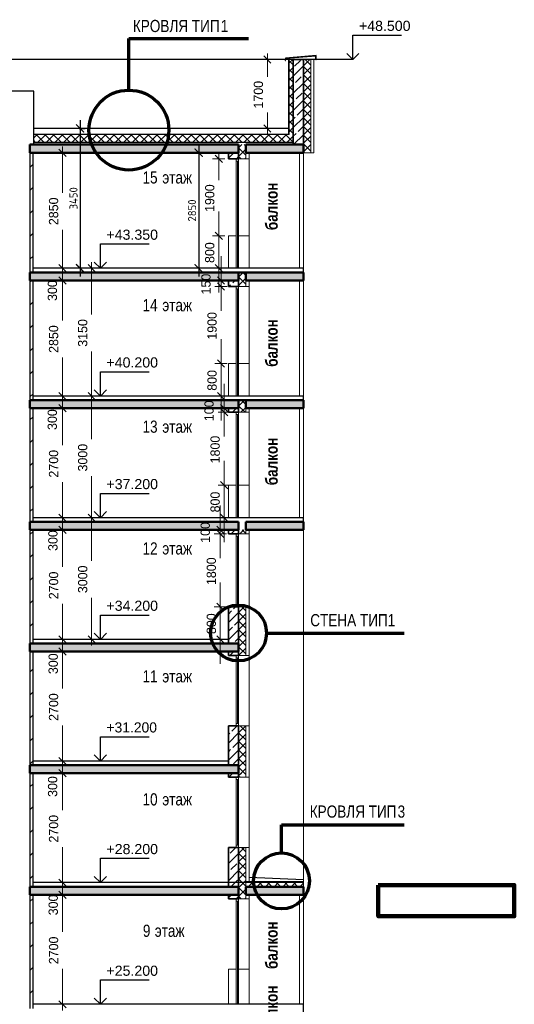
# Model space of a CAD drawing. Header units: millimetres. Extents: x -348641 to 659084, y -187953 to 16029.
# Tile 10 of 256: x -328424 to -316222, y -51502 to -27222. Entities that reach past the tile are written whole.
import ezdxf

# ---------------------------------------------------------------- set-up
doc = ezdxf.new("R2010")
doc.units = ezdxf.units.MM
for name, color, linetype, lineweight in [('907Сл Осевые', 1, 'Continuous', 0), ('A_012_ПРОЕМ', 7, 'Continuous', 25), ('Standard', 7, 'Continuous', 25), ('Навесной фасад', 7, 'Continuous', 25), ('Общий01', 7, 'Continuous', 13), ('размер', 1, 'Continuous', 25), ('Размерная линия_ общее', 7, 'Continuous', 25), ('Стена_ кирп. кладка не несущ', 7, 'Continuous', 35), ('Текст_ общее', 7, 'Continuous', 25)]:
    doc.layers.add(name, color=color, linetype=linetype, lineweight=lineweight)
doc.layers.add('Стена_ бетон не несущ.', color=7, linetype='Continuous', lineweight=35, true_color=0xb4b496)
doc.styles.add('ARIAL', font='arial.ttf')
doc.styles.add('Century Gothic', font='GOTHIC.TTF')
doc.styles.add('GOST-2.304_Type-B', font='GOST_Common.ttf')
doc.styles.add('MtXpl_Century_Gothic', font='GOTHIC.TTF')
doc.styles.add('MtXpl_Century_Gothic_1', font='GOTHICB.TTF')
doc.dimstyles.new('СПДС', dxfattribs={"dimscale": 100, "dimtxt": 2.5, "dimasz": 2, "dimexe": 1.25, "dimexo": 0, "dimtad": 1, "dimdec": 0, "dimrnd": 5, "dimtxsty": 'GOST-2.304_Type-B', "dimblk": 'ARCHTICK', "dimcen": 2.5, "dimdle": 2, "dimclrd": 1, "dimclre": 1, "dimclrt": 1, "dimadec": 0, "dimazin": 2, "dimtfac": 0.75, "dimtdec": 0, "dimtmove": 1, "dimatfit": 3, "dimfxl": 1, "dimtfillclr": 256, "dimtolj": 1, "dimarcsym": 1})

# ---------------------------------------------------------------- blocks, each defined once
blk = doc.blocks.new('ALL_ML_STRICH')
at = {"color": 0, "linetype": 'ByBlock', "lineweight": -2}
for p, q in [((-1, 0), (0.5, 0)), ((-0.3, -0.3), (0.3, 0.3)), ((0, -0.5), (0, 0.5))]:
    blk.add_line(p, q, dxfattribs=at)
blk = doc.blocks.new('разрез1-1')
at = {"layer": 'Общий01', "linetype": 'Continuous', "lineweight": 50, "true_color": 0xf1f1f1, "transparency": 33554687}
for points in [[(-77066, -153067), (-71916, -153067), (-71916, -152867), (-77066, -152867)], [(-71736, -153067), (-70316, -153067), (-70316, -152867), (-71736, -152867)], [(-77066, -156217), (-71916, -156217), (-71916, -156017), (-77066, -156017)], [(-71736, -156217), (-70316, -156217), (-70316, -156017), (-71736, -156017)], [(-77066, -159367), (-71916, -159367), (-71916, -159167), (-77066, -159167)], [(-71736, -159367), (-70316, -159367), (-70316, -159167), (-71736, -159167)], [(-71916, -162167), (-77066, -162167), (-77066, -162367), (-71916, -162367)], [(-71916, -162167), (-77066, -162167), (-77066, -162367), (-71916, -162367)], [(-71736, -162367), (-70316, -162367), (-70316, -162167), (-71736, -162167)], [(-71916, -165167), (-77066, -165167), (-77066, -165367), (-71916, -165367)], [(-71916, -165167), (-77066, -165167), (-77066, -165367), (-71916, -165367)], [(-77066, -168367), (-71916, -168367), (-71916, -168167), (-77066, -168167)], [(-77066, -171367), (-71916, -171367), (-71916, -171167), (-77066, -171167)], [(-71736, -171367), (-70316, -171367), (-70316, -171167), (-71736, -171167)]]:
    blk.add_hatch(color=7, dxfattribs=at).paths.add_polyline_path(points)
at = {"layer": 'A_012_ПРОЕМ', "color": 7, "linetype": 'Continuous', "lineweight": 25, "transparency": 33554687}
for p, q in [((-76969, -151547), (-77662, -151547)), ((-76969, -152867), (-76969, -151547)), ((-70666, -152617), (-76969, -152617)), ((-70566, -152817), (-76969, -152817))]:
    blk.add_line(p, q, dxfattribs=at)
at = {"layer": 'Standard', "color": 7, "linetype": 'Continuous', "lineweight": 13, "transparency": 33554687}
for p, q in [((-71972, -153217), (-71972, -153273)), ((-71972, -153273), (-71916, -153273)), ((-71972, -153273), (-71972, -155917)), ((-71944, -155916), (-71944, -153273)), ((-71916, -153273), (-71916, -153217)), ((-71916, -155917), (-71916, -153273)), ((-71656, -153217), (-71656, -155117)), ((-71972, -155117), (-72166, -155117)), ((-72166, -155117), (-72166, -155917)), ((-71736, -155117), (-71916, -155117)), ((-71676, -155117), (-71736, -155117)), ((-71676, -155117), (-71656, -155117)), ((-71656, -155117), (-71656, -155917)), ((-71972, -156367), (-71972, -156423)), ((-71972, -156423), (-71916, -156423)), ((-71972, -156423), (-71972, -159067)), ((-71944, -159066), (-71944, -156423)), ((-71916, -156423), (-71916, -156367)), ((-71916, -159067), (-71916, -156423)), ((-71656, -156367), (-71656, -158267)), ((-71972, -158267), (-72166, -158267)), ((-72166, -158267), (-72166, -159067)), ((-71736, -158267), (-71916, -158267)), ((-71676, -158267), (-71736, -158267)), ((-71676, -158267), (-71656, -158267)), ((-71656, -158267), (-71656, -159067)), ((-71972, -159467), (-71972, -159523)), ((-71916, -159523), (-71916, -159467)), ((-71656, -159367), (-71656, -162067)), ((-71972, -159523), (-71916, -159523)), ((-71972, -159523), (-71972, -162067)), ((-71944, -162066), (-71944, -159523)), ((-71916, -162067), (-71916, -159523)), ((-71972, -161267), (-72166, -161267)), ((-72166, -161267), (-72166, -162067)), ((-71656, -161267), (-71916, -161267)), ((-71656, -162367), (-71656, -164267)), ((-71972, -162467), (-71972, -162523)), ((-71972, -162523), (-71916, -162523)), ((-71972, -162523), (-71972, -164267)), ((-71944, -164211), (-71944, -162523)), ((-71916, -162523), (-71916, -162467)), ((-71916, -164267), (-71916, -162523)), ((-71972, -164267), (-71972, -164211)), ((-71972, -164211), (-71916, -164211)), ((-71916, -164211), (-71916, -164267)), ((-71736, -164267), (-71916, -164267)), ((-71676, -164267), (-71736, -164267)), ((-71736, -164267), (-71736, -165467)), ((-71676, -164267), (-71656, -164267)), ((-71656, -164267), (-71656, -165467)), ((-71972, -165467), (-71972, -165523)), ((-71972, -165523), (-71916, -165523)), ((-71972, -165523), (-71972, -167197)), ((-71944, -167141), (-71944, -165523)), ((-71916, -165523), (-71916, -165467)), ((-71916, -167197), (-71916, -165523)), ((-71656, -165467), (-71656, -167197)), ((-71972, -167197), (-71972, -167141)), ((-71972, -167141), (-71916, -167141)), ((-71916, -167141), (-71916, -167197)), ((-71736, -167197), (-71916, -167197)), ((-71656, -167197), (-71736, -167197)), ((-71676, -167197), (-71656, -167197)), ((-71972, -168467), (-71972, -168523)), ((-71972, -168467), (-71972, -168523)), ((-71916, -168523), (-71916, -168467)), ((-71916, -168523), (-71916, -168467)), ((-71656, -168467), (-71656, -170197)), ((-71972, -168523), (-71916, -168523)), ((-71972, -168523), (-71972, -170197)), ((-71972, -168523), (-71916, -168523)), ((-71944, -170141), (-71944, -168523)), ((-71916, -170197), (-71916, -168523)), ((-71972, -170197), (-71972, -170141)), ((-71972, -170141), (-71916, -170141)), ((-71916, -170141), (-71916, -170197)), ((-71736, -170197), (-71916, -170197)), ((-71676, -170197), (-71736, -170197)), ((-71736, -170197), (-71736, -171167)), ((-71676, -170197), (-71656, -170197)), ((-71656, -170197), (-71656, -171047)), ((-71972, -171467), (-71972, -171523)), ((-71972, -171523), (-71916, -171523)), ((-71972, -171523), (-71972, -174067)), ((-71944, -174066), (-71944, -171523)), ((-71916, -171523), (-71916, -171467)), ((-71916, -174067), (-71916, -171523)), ((-71656, -171467), (-71656, -173197)), ((-71972, -173197), (-72166, -173197)), ((-72166, -173197), (-72166, -174067)), ((-71736, -173197), (-71916, -173197)), ((-71676, -173197), (-71736, -173197)), ((-71676, -173197), (-71656, -173197)), ((-71656, -173197), (-71656, -174067))]:
    blk.add_line(p, q, dxfattribs=at)
at = {"layer": 'Standard', "color": 7, "linetype": 'Continuous', "lineweight": 25, "transparency": 33554687}
for p, q in [((-70316, -155917), (-76986, -155917)), ((-70316, -159067), (-76986, -159067)), ((-70316, -162067), (-76986, -162067)), ((-72166, -165067), (-76986, -165067)), ((-72166, -168067), (-76986, -168067)), ((-70316, -171067), (-76986, -171067)), ((-70316, -174067), (-76986, -174067))]:
    blk.add_line(p, q, dxfattribs=at)
at = {"layer": 'Навесной фасад', "color": 7, "linetype": 'Continuous', "lineweight": 25, "transparency": 33554687}
for p, q in [((-70566, -150767), (-82766, -150767)), ((-70686, -152467), (-76969, -152467))]:
    blk.add_line(p, q, dxfattribs=at)
at = {"layer": 'Навесной фасад', "color": 7, "linetype": 'Continuous', "lineweight": 13, "transparency": 33554687}
for p, q in [((-70686, -150767), (-70686, -152617)), ((-70316, -150767), (-70056, -150767)), ((-70056, -150767), (-70056, -153067)), ((-71656, -153217), (-71656, -153067)), ((-70316, -153067), (-70056, -153067)), ((-71736, -153217), (-71676, -153217)), ((-71676, -153217), (-71656, -153217)), ((-71656, -156367), (-71656, -156217)), ((-71736, -156367), (-71676, -156367)), ((-71676, -156367), (-71656, -156367)), ((-71736, -159467), (-71676, -159467)), ((-71676, -159467), (-71656, -159467)), ((-71656, -159467), (-71656, -159367)), ((-71656, -162467), (-71656, -162367)), ((-71656, -162467), (-71656, -162367)), ((-71736, -162467), (-71676, -162467)), ((-71736, -162467), (-71676, -162467)), ((-71676, -162467), (-71656, -162467)), ((-71676, -162467), (-71656, -162467)), ((-71736, -165467), (-71656, -165467)), ((-71736, -165467), (-71656, -165467)), ((-71656, -168467), (-71656, -167197)), ((-71736, -168467), (-71676, -168467)), ((-71736, -168467), (-71676, -168467)), ((-71676, -168467), (-71656, -168467)), ((-71676, -168467), (-71656, -168467)), ((-71656, -168467), (-71656, -168367)), ((-71656, -171467), (-71656, -171367)), ((-71736, -171467), (-71676, -171467)), ((-71676, -171467), (-71656, -171467))]:
    blk.add_line(p, q, dxfattribs=at)
at = {"layer": 'Навесной фасад', "color": 41, "linetype": 'Continuous', "lineweight": 18, "transparency": 33554687}
for p, q in [((-70666, -150851), (-70581, -150767)), ((-70316, -150926), (-70157, -150767)), ((-70136, -150906), (-70275, -150767)), ((-70566, -150900), (-70666, -150800)), ((-70666, -151064), (-70566, -150964)), ((-70566, -151112), (-70666, -151012)), ((-70136, -151118), (-70316, -150938)), ((-70316, -151138), (-70136, -150958)), ((-70666, -151276), (-70566, -151176)), ((-70566, -151325), (-70666, -151225)), ((-70136, -151330), (-70316, -151150)), ((-70316, -151350), (-70136, -151170)), ((-70666, -151488), (-70566, -151388)), ((-70566, -151537), (-70666, -151437)), ((-70136, -151542), (-70316, -151362)), ((-70316, -151562), (-70136, -151382)), ((-70666, -151700), (-70566, -151600)), ((-70566, -151749), (-70666, -151649)), ((-70136, -151755), (-70316, -151575)), ((-70316, -151774), (-70136, -151594)), ((-70666, -151912), (-70566, -151812)), ((-70566, -151961), (-70666, -151861)), ((-70136, -151967), (-70316, -151787)), ((-70316, -151986), (-70136, -151806)), ((-70666, -152124), (-70566, -152024)), ((-70566, -152173), (-70666, -152073)), ((-70136, -152179), (-70316, -151999)), ((-70316, -152199), (-70136, -152019)), ((-70136, -152391), (-70316, -152211)), ((-70316, -152411), (-70136, -152231)), ((-70666, -152336), (-70566, -152236)), ((-70566, -152385), (-70666, -152285)), ((-70666, -152549), (-70566, -152449)), ((-70136, -152603), (-70316, -152423)), ((-70316, -152623), (-70136, -152443)), ((-76969, -152700), (-76886, -152617)), ((-76710, -152817), (-76910, -152617)), ((-76874, -152817), (-76674, -152617)), ((-76498, -152817), (-76698, -152617)), ((-76661, -152817), (-76461, -152617)), ((-76286, -152817), (-76486, -152617)), ((-76449, -152817), (-76249, -152617)), ((-76074, -152817), (-76274, -152617)), ((-76237, -152817), (-76037, -152617)), ((-75862, -152817), (-76062, -152617)), ((-76025, -152817), (-75825, -152617)), ((-75649, -152817), (-75849, -152617)), ((-75813, -152817), (-75613, -152617)), ((-75437, -152817), (-75637, -152617)), ((-75601, -152817), (-75401, -152617)), ((-75225, -152817), (-75425, -152617)), ((-75389, -152817), (-75189, -152617)), ((-75013, -152817), (-75213, -152617)), ((-75176, -152817), (-74976, -152617)), ((-74801, -152817), (-75001, -152617)), ((-74964, -152817), (-74764, -152617)), ((-74589, -152817), (-74789, -152617)), ((-74752, -152817), (-74552, -152617)), ((-74377, -152817), (-74577, -152617)), ((-74540, -152817), (-74340, -152617)), ((-74164, -152817), (-74364, -152617)), ((-74328, -152817), (-74128, -152617)), ((-73952, -152817), (-74152, -152617)), ((-74116, -152817), (-73916, -152617)), ((-73740, -152817), (-73940, -152617)), ((-73904, -152817), (-73704, -152617)), ((-73528, -152817), (-73728, -152617)), ((-73692, -152817), (-73492, -152617)), ((-73316, -152817), (-73516, -152617)), ((-73479, -152817), (-73279, -152617)), ((-73104, -152817), (-73304, -152617)), ((-73267, -152817), (-73067, -152617)), ((-72892, -152817), (-73092, -152617)), ((-73055, -152817), (-72855, -152617)), ((-72680, -152817), (-72880, -152617)), ((-72843, -152817), (-72643, -152617)), ((-72467, -152817), (-72667, -152617)), ((-72631, -152817), (-72431, -152617)), ((-72255, -152817), (-72455, -152617)), ((-72419, -152817), (-72219, -152617)), ((-72043, -152817), (-72243, -152617)), ((-72207, -152817), (-72007, -152617)), ((-71831, -152817), (-72031, -152617)), ((-71994, -152817), (-71794, -152617)), ((-71619, -152817), (-71819, -152617)), ((-71782, -152817), (-71582, -152617)), ((-71407, -152817), (-71607, -152617)), ((-71570, -152817), (-71370, -152617)), ((-71195, -152817), (-71395, -152617)), ((-71358, -152817), (-71158, -152617)), ((-70982, -152817), (-71182, -152617)), ((-71146, -152817), (-70946, -152617)), ((-70770, -152817), (-70970, -152617)), ((-70934, -152817), (-70734, -152617)), ((-70566, -152809), (-70758, -152617)), ((-70722, -152817), (-70566, -152661)), ((-70566, -152597), (-70666, -152497)), ((-70666, -152761), (-70566, -152661)), ((-70566, -152809), (-70666, -152709)), ((-70136, -152815), (-70316, -152635)), ((-70316, -152835), (-70136, -152655)), ((-76922, -152817), (-76969, -152770)), ((-71916, -152950), (-71832, -152867)), ((-71736, -153124), (-71916, -152944)), ((-71736, -152912), (-71781, -152867)), ((-70136, -153027), (-70316, -152847)), ((-70316, -153047), (-70136, -152867)), ((-71916, -153162), (-71736, -152982)), ((-71855, -153217), (-71916, -153157)), ((-71758, -153217), (-71736, -153194)), ((-70308, -153067), (-70316, -153059)), ((-71916, -156132), (-71800, -156017)), ((-71736, -156094), (-71813, -156017)), ((-71736, -156306), (-71916, -156126)), ((-71916, -156344), (-71736, -156164)), ((-71887, -156367), (-71916, -156339)), ((-71916, -159314), (-71768, -159167)), ((-71916, -159314), (-71768, -159167)), ((-71736, -159276), (-71845, -159167)), ((-71736, -159276), (-71845, -159167)), ((-71757, -159467), (-71916, -159308)), ((-71757, -159467), (-71916, -159308)), ((-71856, -159467), (-71736, -159346)), ((-71856, -159467), (-71736, -159346)), ((-71886, -162467), (-71786, -162367)), ((-71736, -162458), (-71827, -162367)), ((-71916, -164405), (-71777, -164267)), ((-71736, -164367), (-71836, -164267)), ((-71736, -164580), (-71916, -164400)), ((-71916, -164617), (-71736, -164437)), ((-71736, -164792), (-71916, -164612)), ((-71916, -164829), (-71736, -164649)), ((-71736, -165004), (-71916, -164824)), ((-71916, -165042), (-71736, -164862)), ((-71736, -165216), (-71916, -165036)), ((-71916, -165254), (-71736, -165074)), ((-71736, -165428), (-71916, -165248)), ((-71916, -165466), (-71736, -165286)), ((-71916, -165466), (-71817, -165367)), ((-71909, -165467), (-71916, -165460)), ((-71909, -165467), (-71916, -165460)), ((-71736, -165428), (-71797, -165367)), ((-71916, -167375), (-71737, -167197)), ((-71736, -167337), (-71876, -167197)), ((-71736, -167549), (-71916, -167369)), ((-71916, -167587), (-71736, -167407)), ((-71736, -167762), (-71916, -167582)), ((-71916, -167799), (-71736, -167619)), ((-71736, -167974), (-71916, -167794)), ((-71916, -168011), (-71736, -167831)), ((-71736, -168186), (-71916, -168006)), ((-71916, -168223), (-71736, -168043)), ((-71736, -168398), (-71916, -168218)), ((-71916, -168436), (-71736, -168256)), ((-71916, -168436), (-71847, -168367)), ((-71879, -168467), (-71916, -168430)), ((-71879, -168467), (-71916, -168430)), ((-71736, -168398), (-71767, -168367)), ((-71916, -170345), (-71768, -170197)), ((-71736, -170307), (-71846, -170197)), ((-71736, -170519), (-71916, -170339)), ((-71916, -170557), (-71736, -170377)), ((-71736, -170731), (-71916, -170551)), ((-71916, -170769), (-71736, -170589)), ((-71736, -170944), (-71916, -170764)), ((-71916, -170981), (-71736, -170801)), ((-71736, -171156), (-71916, -170976)), ((-71916, -171193), (-71736, -171013)), ((-71916, -171193), (-71889, -171167)), ((-71724, -171167), (-71736, -171156)), ((-71677, -171167), (-71557, -171047)), ((-71512, -171167), (-71632, -171047)), ((-71465, -171167), (-71345, -171047)), ((-71300, -171167), (-71420, -171047)), ((-71253, -171167), (-71133, -171047)), ((-71088, -171167), (-71208, -171047)), ((-71040, -171167), (-70920, -171047)), ((-70876, -171167), (-70996, -171047)), ((-70828, -171167), (-70708, -171047)), ((-70664, -171167), (-70784, -171047)), ((-70616, -171167), (-70496, -171047)), ((-70452, -171167), (-70572, -171047)), ((-70404, -171167), (-70316, -171078)), ((-70316, -171091), (-70359, -171047)), ((-71736, -171368), (-71916, -171188)), ((-71736, -171368), (-71916, -171188)), ((-71916, -171405), (-71736, -171225)), ((-71916, -171405), (-71736, -171225)), ((-71849, -171467), (-71916, -171400)), ((-71849, -171467), (-71916, -171400)), ((-71765, -171467), (-71736, -171438)), ((-71765, -171467), (-71736, -171438))]:
    blk.add_line(p, q, dxfattribs=at)
at = {"layer": 'Навесной фасад', "color": 41, "linetype": 'Continuous', "lineweight": 13, "transparency": 33554687}
for p, q in [((-70666, -150767), (-70666, -152617)), ((-70316, -150767), (-70316, -152867)), ((-70136, -150767), (-70136, -153067)), ((-71916, -153067), (-71916, -153217)), ((-71736, -153217), (-71736, -153067)), ((-71916, -153217), (-71736, -153217)), ((-71916, -156217), (-71916, -156367)), ((-71736, -156367), (-71736, -156217)), ((-71916, -156367), (-71736, -156367)), ((-71916, -159367), (-71916, -159467)), ((-71916, -159467), (-71736, -159467)), ((-71736, -159467), (-71736, -159367)), ((-71916, -162367), (-71916, -162467)), ((-71736, -162467), (-71736, -162367)), ((-71736, -162467), (-71736, -162367)), ((-71916, -162467), (-71736, -162467)), ((-71916, -165367), (-71916, -165467)), ((-71916, -165467), (-71736, -165467)), ((-71736, -168467), (-71736, -167197)), ((-71916, -168367), (-71916, -168467)), ((-71916, -168367), (-71916, -168467)), ((-71916, -168467), (-71736, -168467)), ((-71916, -168467), (-71736, -168467)), ((-71736, -168467), (-71736, -168367)), ((-71916, -171367), (-71916, -171467)), ((-71736, -171467), (-71736, -171367)), ((-71916, -171467), (-71736, -171467))]:
    blk.add_line(p, q, dxfattribs=at)
at = {"layer": 'Общий01', "color": 136, "linetype": 'Continuous', "lineweight": 70, "transparency": 33554687}
for p, q in [((-74622, -151524), (-74622, -150254)), ((-74622, -150254), (-71672, -150254)), ((-71226, -164911), (-67834, -164911)), ((-70857, -170315), (-70857, -169645)), ((-70857, -169645), (-67834, -169645))]:
    blk.add_line(p, q, dxfattribs=at)
at = {"layer": 'Общий01', "color": 7, "linetype": 'Continuous', "lineweight": 25, "transparency": 33554687}
for p, q in [((-70757, -150736), (-70767, -150795)), ((-69999, -150673), (-70757, -150736)), ((-70757, -150796), (-70749, -150745)), ((-70009, -150684), (-70749, -150745)), ((-70009, -150779), (-70009, -150684)), ((-69999, -150779), (-69999, -150673)), ((-70767, -150795), (-70757, -150796)), ((-69999, -150779), (-70009, -150779)), ((-70316, -153067), (-70316, -152767)), ((-70316, -156217), (-70316, -155917)), ((-70316, -159367), (-70316, -159067)), ((-70316, -162367), (-70316, -162067)), ((-70316, -171047), (-71736, -171047)), ((-70316, -170997), (-71656, -170942)), ((-70316, -174367), (-70316, -174067))]:
    blk.add_line(p, q, dxfattribs=at)
at = {"layer": 'Общий01', "color": 7, "linetype": 'Continuous', "lineweight": 50, "transparency": 33554687}
for p, q in [((-71916, -152867), (-77066, -152867)), ((-77066, -152867), (-76969, -152867)), ((-71916, -152867), (-77066, -152867)), ((-77066, -153067), (-77066, -152867)), ((-77066, -153067), (-77066, -152867)), ((-71916, -153067), (-71916, -152867)), ((-70316, -152867), (-71736, -152867)), ((-70316, -152867), (-71736, -152867)), ((-71736, -153067), (-71736, -152867)), ((-70566, -152867), (-70372, -152867)), ((-70372, -152867), (-70316, -152867)), ((-70316, -153067), (-70316, -152867)), ((-70316, -153067), (-70316, -152867)), ((-70316, -153067), (-70316, -152867)), ((-76986, -153067), (-77066, -153067)), ((-76986, -153067), (-77066, -153067)), ((-76981, -153067), (-76986, -153067)), ((-76981, -153067), (-76986, -153067)), ((-71916, -153067), (-76981, -153067)), ((-72166, -153067), (-72171, -153067)), ((-72166, -153067), (-72171, -153067)), ((-71916, -153067), (-72166, -153067)), ((-71916, -153067), (-72166, -153067)), ((-70316, -153067), (-71736, -153067)), ((-70316, -153067), (-71656, -153067)), ((-71916, -156017), (-77066, -156017)), ((-77066, -156217), (-77066, -156017)), ((-77066, -156217), (-77066, -156017)), ((-71916, -156017), (-71736, -156017)), ((-71916, -156217), (-71916, -156017)), ((-70316, -156017), (-71736, -156017)), ((-71736, -156217), (-71736, -156017)), ((-70316, -156217), (-70316, -156017)), ((-70316, -156217), (-70316, -156017)), ((-70316, -156217), (-70316, -156017)), ((-76986, -156217), (-77066, -156217)), ((-76986, -156217), (-77066, -156217)), ((-76981, -156217), (-76986, -156217)), ((-76981, -156217), (-76986, -156217)), ((-71916, -156217), (-76981, -156217)), ((-72166, -156217), (-72171, -156217)), ((-72166, -156217), (-72171, -156217)), ((-71916, -156217), (-72166, -156217)), ((-71916, -156217), (-72166, -156217)), ((-70316, -156217), (-71736, -156217)), ((-70316, -156217), (-71656, -156217)), ((-71916, -159167), (-77066, -159167)), ((-77066, -159367), (-77066, -159167)), ((-77066, -159367), (-77066, -159167)), ((-71916, -159167), (-71736, -159167)), ((-71916, -159367), (-71916, -159167)), ((-70316, -159167), (-71736, -159167)), ((-71736, -159367), (-71736, -159167)), ((-70316, -159367), (-70316, -159167)), ((-70316, -159367), (-70316, -159167)), ((-70316, -159367), (-70316, -159167)), ((-76986, -159367), (-77066, -159367)), ((-76986, -159367), (-77066, -159367)), ((-76981, -159367), (-76986, -159367)), ((-76981, -159367), (-76986, -159367)), ((-71916, -159367), (-76981, -159367)), ((-70316, -159367), (-71736, -159367)), ((-70316, -159367), (-71656, -159367)), ((-71916, -162167), (-77066, -162167)), ((-71916, -162167), (-77066, -162167)), ((-77066, -162367), (-77066, -162167)), ((-77066, -162367), (-77066, -162167)), ((-71916, -162367), (-71916, -162167)), ((-71916, -162367), (-71916, -162167)), ((-70316, -162167), (-71736, -162167)), ((-71736, -162367), (-71736, -162167)), ((-70316, -162367), (-70316, -162167)), ((-70316, -162367), (-70316, -162167)), ((-70316, -162367), (-70316, -162167)), ((-76986, -162367), (-77066, -162367)), ((-76986, -162367), (-77066, -162367)), ((-76981, -162367), (-76986, -162367)), ((-76981, -162367), (-76986, -162367)), ((-71916, -162367), (-76981, -162367)), ((-71916, -162367), (-76981, -162367)), ((-72166, -162367), (-72171, -162367)), ((-72166, -162367), (-72171, -162367)), ((-71916, -162367), (-72166, -162367)), ((-71916, -162367), (-72166, -162367)), ((-70316, -162367), (-71736, -162367)), ((-70316, -162367), (-71656, -162367)), ((-71916, -165167), (-77066, -165167)), ((-71916, -165167), (-77066, -165167)), ((-77066, -165367), (-77066, -165167)), ((-77066, -165367), (-77066, -165167)), ((-71916, -165367), (-71916, -165167)), ((-71916, -165367), (-71916, -165167)), ((-76986, -165367), (-77066, -165367)), ((-76986, -165367), (-77066, -165367)), ((-76981, -165367), (-76986, -165367)), ((-76981, -165367), (-76986, -165367)), ((-71916, -165367), (-76981, -165367)), ((-71916, -165367), (-76981, -165367)), ((-72166, -165367), (-72171, -165367)), ((-72166, -165367), (-72171, -165367)), ((-71916, -165367), (-72166, -165367)), ((-71916, -165367), (-72166, -165367)), ((-71916, -168167), (-77066, -168167)), ((-77066, -168367), (-77066, -168167)), ((-77066, -168367), (-77066, -168167)), ((-71916, -168367), (-71916, -168167)), ((-76986, -168367), (-77066, -168367)), ((-76986, -168367), (-77066, -168367)), ((-76981, -168367), (-76986, -168367)), ((-76981, -168367), (-76986, -168367)), ((-71916, -168367), (-76981, -168367)), ((-72166, -168367), (-72171, -168367)), ((-72166, -168367), (-72171, -168367)), ((-72166, -168367), (-72171, -168367)), ((-72166, -168367), (-72171, -168367)), ((-71916, -168367), (-72166, -168367)), ((-71916, -168367), (-72166, -168367)), ((-71916, -168367), (-72166, -168367)), ((-71916, -168367), (-72166, -168367)), ((-71916, -171167), (-77066, -171167)), ((-77066, -171367), (-77066, -171167)), ((-77066, -171367), (-77066, -171167)), ((-71916, -171367), (-71916, -171167)), ((-70316, -171167), (-71736, -171167)), ((-71736, -171367), (-71736, -171167)), ((-70316, -171367), (-70316, -171167)), ((-70316, -171367), (-70316, -171167)), ((-70316, -171367), (-70316, -171167)), ((-70316, -171367), (-70316, -171167)), ((-70316, -171367), (-70316, -171167)), ((-70316, -171367), (-70316, -171167)), ((-76986, -171367), (-77066, -171367)), ((-76986, -171367), (-77066, -171367)), ((-76981, -171367), (-76986, -171367)), ((-76981, -171367), (-76986, -171367)), ((-71916, -171367), (-76981, -171367)), ((-72166, -171367), (-72171, -171367)), ((-72166, -171367), (-72171, -171367)), ((-71916, -171367), (-72166, -171367)), ((-71916, -171367), (-72166, -171367)), ((-70316, -171367), (-71736, -171367)), ((-70316, -171367), (-71656, -171367)), ((-70416, -171367), (-70421, -171367)), ((-70416, -171367), (-70421, -171367)), ((-70316, -171367), (-70416, -171367)), ((-70316, -171367), (-70416, -171367))]:
    blk.add_line(p, q, dxfattribs=at)
at = {"layer": 'Общий01', "color": 136, "linetype": 'Continuous', "lineweight": 70, "transparency": 33554687}
for centre, radius in [((-74622, -152510), 986), ((-71916, -164911), 690), ((-70857, -171025), 690)]:
    blk.add_circle(centre, radius, dxfattribs=at)
at = {"layer": 'Размерная линия_ общее', "color": 7, "linetype": 'Continuous', "lineweight": 25, "transparency": 33554687}
for p, q in [((-69096, -150767), (-69096, -150167)), ((-69096, -150167), (-67896, -150167)), ((-69096, -150767), (-69246, -150617)), ((-69096, -150767), (-68946, -150617)), ((-69096, -150767), (-69096, -150767)), ((-69096, -150767), (-69096, -150767)), ((-69096, -150767), (-69096, -150767)), ((-69096, -150767), (-69096, -150767)), ((-75325, -155917), (-75325, -155317)), ((-75325, -155317), (-74125, -155317)), ((-75325, -155917), (-75475, -155767)), ((-75325, -155917), (-75175, -155767)), ((-75325, -155917), (-76325, -155917)), ((-75325, -155917), (-75325, -155917)), ((-75325, -155917), (-75325, -155917)), ((-75325, -155917), (-75325, -155917)), ((-75325, -155917), (-75325, -155917)), ((-75325, -159067), (-75325, -158467)), ((-75325, -158467), (-74125, -158467)), ((-75325, -159067), (-75475, -158917)), ((-75325, -159067), (-75175, -158917)), ((-75325, -159067), (-76325, -159067)), ((-75325, -159067), (-75325, -159067)), ((-75325, -159067), (-75325, -159067)), ((-75325, -159067), (-75325, -159067)), ((-75325, -159067), (-75325, -159067)), ((-75325, -162067), (-75325, -161467)), ((-75325, -161467), (-74125, -161467)), ((-75325, -162067), (-75475, -161917)), ((-75325, -162067), (-75175, -161917)), ((-75325, -162067), (-76325, -162067)), ((-75325, -162067), (-75325, -162067)), ((-75325, -162067), (-75325, -162067)), ((-75325, -162067), (-75325, -162067)), ((-75325, -162067), (-75325, -162067)), ((-75325, -165067), (-75325, -164467)), ((-75325, -164467), (-74125, -164467)), ((-75325, -165067), (-76325, -165067)), ((-75325, -165067), (-75475, -164917)), ((-75325, -165067), (-75175, -164917)), ((-75325, -165067), (-75325, -165067)), ((-75325, -165067), (-75325, -165067)), ((-75325, -165067), (-75325, -165067)), ((-75325, -165067), (-75325, -165067)), ((-75325, -168067), (-75325, -167467)), ((-75325, -167467), (-74125, -167467)), ((-75325, -168067), (-75475, -167917)), ((-75325, -168067), (-75175, -167917)), ((-75325, -168067), (-76325, -168067)), ((-75325, -168067), (-75325, -168067)), ((-75325, -168067), (-75325, -168067)), ((-75325, -168067), (-75325, -168067)), ((-75325, -168067), (-75325, -168067)), ((-75325, -171067), (-75325, -170467)), ((-75325, -170467), (-74125, -170467)), ((-75325, -171067), (-75475, -170917)), ((-75325, -171067), (-75175, -170917)), ((-75325, -171067), (-76325, -171067)), ((-75325, -171067), (-75325, -171067)), ((-75325, -171067), (-75325, -171067)), ((-75325, -171067), (-75325, -171067)), ((-75325, -171067), (-75325, -171067)), ((-75325, -174067), (-75325, -173467)), ((-75325, -173467), (-74125, -173467)), ((-75325, -174067), (-76325, -174067)), ((-75325, -174067), (-75475, -173917)), ((-75325, -174067), (-75175, -173917)), ((-75325, -174067), (-75325, -174067)), ((-75325, -174067), (-75325, -174067)), ((-75325, -174067), (-75325, -174067)), ((-75325, -174067), (-75325, -174067))]:
    blk.add_line(p, q, dxfattribs=at)
at = {"layer": 'Размерная линия_ общее', "color": 218, "linetype": 'Continuous', "lineweight": 0, "transparency": 33554687}
for p, q in [((-71206, -151067), (-71206, -151196)), ((-71206, -152167), (-71206, -152077)), ((-76258, -153367), (-76258, -154054)), ((-72406, -153517), (-72406, -153746)), ((-72406, -154817), (-72406, -154517)), ((-72406, -154817), (-72406, -154627)), ((-76258, -155617), (-76258, -154970)), ((-72406, -155917), (-72406, -155117)), ((-76258, -155617), (-76258, -155317)), ((-72349, -155917), (-72349, -155617)), ((-76258, -156217), (-76258, -155917)), ((-75540, -156217), (-75540, -157054)), ((-72406, -156217), (-72406, -156517)), ((-72349, -156367), (-72349, -156217)), ((-76258, -156517), (-76258, -157204)), ((-76258, -156517), (-76258, -156817)), ((-72349, -156667), (-72349, -156896)), ((-72349, -156667), (-72349, -156967)), ((-72349, -157967), (-72349, -157667)), ((-72349, -157967), (-72349, -157777)), ((-75540, -158767), (-75540, -157969)), ((-76258, -158767), (-76258, -158120)), ((-72349, -159067), (-72349, -158267)), ((-76258, -158767), (-76258, -158467)), ((-72272, -159067), (-72272, -158767)), ((-76258, -159367), (-76258, -159067)), ((-75540, -159367), (-75540, -160129)), ((-72349, -159367), (-72349, -159667)), ((-72272, -159467), (-72272, -159367)), ((-76258, -159667), (-76258, -160279)), ((-76258, -159667), (-76258, -159967)), ((-72272, -159767), (-72272, -159946)), ((-72272, -159767), (-72272, -160067)), ((-72272, -160967), (-72272, -160667)), ((-72272, -160967), (-72272, -160827)), ((-76258, -161767), (-76258, -161195)), ((-75540, -161767), (-75540, -161044)), ((-72272, -162067), (-72272, -161267)), ((-76258, -161767), (-76258, -161467)), ((-72366, -162067), (-72366, -161767)), ((-76258, -162367), (-76258, -162067)), ((-75540, -162367), (-75540, -163129)), ((-72366, -162467), (-72366, -162367)), ((-72272, -162367), (-72272, -162667)), ((-76258, -162667), (-76258, -163279)), ((-76258, -162667), (-76258, -162967)), ((-72366, -162767), (-72366, -162946)), ((-72366, -162767), (-72366, -163067)), ((-72366, -163967), (-72366, -163667)), ((-72366, -163967), (-72366, -163827)), ((-75540, -164767), (-75540, -164044)), ((-76258, -164767), (-76258, -164195)), ((-72366, -165067), (-72366, -164267)), ((-76258, -164767), (-76258, -164467)), ((-76258, -165367), (-76258, -165067)), ((-72366, -165367), (-72366, -165667)), ((-76258, -165667), (-76258, -166279)), ((-76258, -165667), (-76258, -165967)), ((-76258, -167767), (-76258, -167195)), ((-76258, -167767), (-76258, -167467)), ((-76258, -168367), (-76258, -168067)), ((-76258, -168667), (-76258, -169279)), ((-76258, -168667), (-76258, -168967)), ((-76258, -170767), (-76258, -170195)), ((-76258, -170767), (-76258, -170467)), ((-76258, -171367), (-76258, -171067)), ((-76258, -171667), (-76258, -172279)), ((-76258, -171667), (-76258, -171967)), ((-76258, -173767), (-76258, -173195)), ((-76258, -173767), (-76258, -173467))]:
    blk.add_line(p, q, dxfattribs=at)
at = {"layer": 'Размерная линия_ общее', "color": 218, "linetype": 'Continuous', "lineweight": 13, "transparency": 33554687}
for p, q in [((-76981, -153067), (-76258, -153067)), ((-72166, -159067), (-75540, -159067)), ((-72166, -159067), (-75540, -159067)), ((-76922, -165067), (-76258, -165067)), ((-76922, -165067), (-76258, -165067)), ((-76986, -171067), (-76258, -171067)), ((-76986, -171067), (-76258, -171067))]:
    blk.add_line(p, q, dxfattribs=at)
at = {"layer": 'Размерная линия_ общее', "color": 7, "linetype": 'Continuous', "lineweight": 25, "transparency": 33554687}
blk.add_lwpolyline([(-69096, -150767), (-69642, -150767), (-69642, -150767), (-72022, -150767)], dxfattribs=at)
at = {"layer": 'Стена_ бетон не несущ.', "color": 191, "linetype": 'Continuous', "lineweight": 35, "true_color": 0xc8aaf3, "transparency": 33554687}
for p, q in [((-70316, -150767), (-70566, -150767)), ((-70566, -150767), (-70566, -152867)), ((-70316, -152867), (-70316, -150767)), ((-72166, -153067), (-72166, -153217)), ((-71916, -153217), (-71916, -153067)), ((-72166, -153217), (-71972, -153217)), ((-71972, -153217), (-71916, -153217)), ((-72166, -156217), (-72166, -156367)), ((-71916, -156367), (-71916, -156217)), ((-72166, -156367), (-71972, -156367)), ((-71972, -156367), (-71916, -156367)), ((-72166, -159367), (-72166, -159467)), ((-72166, -159467), (-71972, -159467)), ((-71972, -159467), (-71916, -159467)), ((-71916, -159467), (-71916, -159367)), ((-72166, -162367), (-72166, -162467)), ((-71916, -162467), (-71916, -162367)), ((-72166, -162467), (-71972, -162467)), ((-71972, -162467), (-71916, -162467)), ((-71972, -164267), (-72166, -164267)), ((-72166, -164267), (-72166, -165167)), ((-71972, -164267), (-71916, -164267)), ((-71916, -164267), (-71916, -165167)), ((-72166, -165367), (-72166, -165467)), ((-72166, -165467), (-71972, -165467)), ((-71972, -165467), (-71916, -165467)), ((-71916, -165467), (-71916, -165367)), ((-71972, -167197), (-72166, -167197)), ((-72166, -167197), (-72166, -168167)), ((-71972, -167197), (-71916, -167197)), ((-71916, -167197), (-71916, -168167)), ((-72166, -168367), (-72166, -168467)), ((-72166, -168367), (-72166, -168467)), ((-72166, -168467), (-71972, -168467)), ((-72166, -168467), (-71972, -168467)), ((-71972, -168467), (-71916, -168467)), ((-71972, -168467), (-71916, -168467)), ((-71916, -168467), (-71916, -168367)), ((-71916, -168467), (-71916, -168367)), ((-71972, -170197), (-72166, -170197)), ((-72166, -170197), (-72166, -171167)), ((-71972, -170197), (-71916, -170197)), ((-71916, -170197), (-71916, -171167)), ((-72166, -171367), (-72166, -171467)), ((-71916, -171467), (-71916, -171367)), ((-72166, -171467), (-71972, -171467)), ((-71972, -171467), (-71916, -171467))]:
    blk.add_line(p, q, dxfattribs=at)
at = {"layer": 'Стена_ бетон не несущ.', "color": 191, "linetype": 'Continuous', "lineweight": 18, "true_color": 0xc8aaf3, "transparency": 33554687}
for p, q in [((-70566, -151176), (-70316, -150926)), ((-70534, -150932), (-70392, -150791)), ((-70513, -151335), (-70371, -151194)), ((-70322, -151144), (-70316, -151138)), ((-70566, -151600), (-70316, -151350)), ((-70566, -151388), (-70562, -151384)), ((-70491, -151738), (-70350, -151597)), ((-70566, -152024), (-70316, -151774)), ((-70566, -151812), (-70541, -151788)), ((-70566, -152236), (-70520, -152191)), ((-70566, -152449), (-70316, -152199)), ((-70470, -152141), (-70329, -152000)), ((-70449, -152544), (-70316, -152411)), ((-70566, -152661), (-70499, -152594)), ((-70560, -152867), (-70316, -152623)), ((-70347, -152867), (-70316, -152835)), ((-72166, -153200), (-72032, -153067)), ((-71970, -153217), (-71916, -153162)), ((-72150, -156367), (-72111, -156327)), ((-72061, -156278), (-72000, -156217)), ((-71938, -156367), (-71916, -156344)), ((-72068, -159467), (-71968, -159367)), ((-72099, -162467), (-71999, -162367)), ((-72166, -164443), (-72090, -164367)), ((-72040, -164317), (-71989, -164267)), ((-72166, -164655), (-71916, -164405)), ((-72019, -164721), (-71916, -164617)), ((-72166, -164867), (-72068, -164770)), ((-72166, -165079), (-71916, -164829)), ((-71998, -165124), (-71916, -165042)), ((-72129, -165467), (-72029, -165367)), ((-71917, -165467), (-71916, -165466)), ((-72166, -167201), (-72162, -167197)), ((-72082, -167330), (-71950, -167197)), ((-72166, -167625), (-71916, -167375)), ((-72166, -167413), (-72132, -167379)), ((-72061, -167733), (-71920, -167591)), ((-72166, -167837), (-72111, -167782)), ((-72166, -168049), (-71916, -167799)), ((-72040, -168136), (-71916, -168011)), ((-72159, -168467), (-72059, -168367)), ((-72159, -168467), (-72059, -168367)), ((-71947, -168467), (-71916, -168436)), ((-71947, -168467), (-71916, -168436)), ((-72125, -170342), (-71983, -170201)), ((-72166, -170595), (-71916, -170345)), ((-72104, -170745), (-71962, -170604)), ((-72166, -171019), (-71916, -170769)), ((-72166, -170807), (-72153, -170795)), ((-72082, -171148), (-71941, -171007)), ((-72166, -171443), (-72089, -171367)), ((-71977, -171467), (-71920, -171410))]:
    blk.add_line(p, q, dxfattribs=at)
at = {"layer": 'Стена_ бетон не несущ.', "color": 180, "linetype": 'Continuous', "lineweight": 13, "transparency": 33554687}
for p, q in [((-70416, -155917), (-70416, -153067)), ((-70316, -155917), (-70316, -153067)), ((-70416, -159067), (-70416, -156217)), ((-70316, -159067), (-70316, -156217)), ((-70416, -162067), (-70416, -159367)), ((-70316, -162067), (-70316, -159367)), ((-70416, -174067), (-70416, -171367)), ((-70316, -174067), (-70316, -171367))]:
    blk.add_line(p, q, dxfattribs=at)
at = {"layer": 'Стена_ бетон не несущ.', "color": 7, "linetype": 'Continuous', "lineweight": 13, "transparency": 33554687}
blk.add_line((-70316, -171167), (-70316, -159367), dxfattribs=at)
at = {"layer": 'Стена_ кирп. кладка не несущ', "color": 31, "linetype": 'Continuous', "lineweight": 25, "true_color": 0xf0b464, "transparency": 33554687}
for p, q in [((-77066, -153067), (-77066, -156017)), ((-76986, -156017), (-76986, -153067)), ((-77066, -156217), (-77066, -159167)), ((-76986, -159167), (-76986, -156217)), ((-77066, -159367), (-77066, -162167)), ((-76986, -162167), (-76986, -159367)), ((-77066, -162367), (-77066, -165167)), ((-76986, -165167), (-76986, -162367)), ((-77066, -165367), (-77066, -168167)), ((-76986, -168167), (-76986, -165367)), ((-77066, -168367), (-77066, -171167)), ((-76986, -171167), (-76986, -168367)), ((-77066, -171367), (-77066, -174167)), ((-76986, -174167), (-76986, -171367))]:
    blk.add_line(p, q, dxfattribs=at)
at = {"layer": 'Стена_ кирп. кладка не несущ', "color": 31, "linetype": 'Continuous', "lineweight": 18, "true_color": 0xf0b464, "transparency": 33554687}
for p, q in [((-77066, -153433), (-76986, -153353)), ((-77066, -153999), (-76986, -153919)), ((-77066, -154564), (-76986, -154484)), ((-77066, -155130), (-76986, -155050)), ((-77066, -155696), (-76986, -155616)), ((-77066, -156261), (-77021, -156217)), ((-77066, -156827), (-76986, -156747)), ((-77066, -157393), (-76986, -157313)), ((-77066, -157959), (-76986, -157879)), ((-77066, -158524), (-76986, -158444)), ((-77066, -159090), (-76986, -159010)), ((-77066, -159656), (-76986, -159576)), ((-77066, -160221), (-76986, -160141)), ((-77066, -160787), (-76986, -160707)), ((-77066, -161353), (-76986, -161273)), ((-77066, -161918), (-76986, -161838)), ((-77066, -162484), (-76986, -162404)), ((-77066, -163050), (-76986, -162970)), ((-77066, -163615), (-76986, -163535)), ((-77066, -164181), (-76986, -164101)), ((-77066, -164747), (-76986, -164667)), ((-77066, -165878), (-76986, -165798)), ((-77066, -166444), (-76986, -166364)), ((-77066, -167010), (-76986, -166930)), ((-77066, -167575), (-76986, -167495)), ((-77066, -168141), (-76986, -168061)), ((-77066, -168707), (-76986, -168627)), ((-77066, -169272), (-76986, -169192)), ((-77066, -169838), (-76986, -169758)), ((-77066, -170404), (-76986, -170324)), ((-77066, -170969), (-76986, -170889)), ((-77066, -171535), (-76986, -171455)), ((-77066, -172101), (-76986, -172021)), ((-77066, -172666), (-76986, -172586)), ((-77066, -173232), (-76986, -173152)), ((-77066, -173798), (-76986, -173718))]:
    blk.add_line(p, q, dxfattribs=at)
at = {"layer": 'Размерная линия_ общее', "color": 218, "linetype": 'Continuous', "lineweight": 0, "transparency": 33554687, "xscale": 300, "yscale": 300, "zscale": 300}
for p, rotation in [((-71206, -150767), 90), ((-71206, -152467), 270), ((-76258, -153067), 90), ((-72406, -153217), 90), ((-72406, -155117), 270), ((-72406, -155117), 270), ((-76258, -155917), 270), ((-76258, -155917), 270), ((-75540, -155917), 90), ((-72406, -155917), 90), ((-76258, -156217), 90), ((-76258, -156217), 90), ((-72349, -156217), 270), ((-72349, -156367), 90), ((-72349, -156367), 90), ((-72349, -158267), 270), ((-72349, -158267), 270), ((-76258, -159067), 270), ((-76258, -159067), 270), ((-75540, -159067), 270), ((-75540, -159067), 90), ((-72349, -159067), 90), ((-76258, -159367), 90), ((-76258, -159367), 90), ((-72272, -159367), 270), ((-72272, -159467), 90), ((-72272, -159467), 90), ((-72272, -161267), 270), ((-72272, -161267), 270), ((-76258, -162067), 270), ((-76258, -162067), 270), ((-75540, -162067), 270), ((-75540, -162067), 90), ((-72272, -162067), 90), ((-72366, -162367), 270), ((-76258, -162367), 90), ((-76258, -162367), 90), ((-72366, -162467), 90), ((-72366, -162467), 90), ((-72366, -164267), 270), ((-72366, -164267), 270), ((-76258, -165067), 270), ((-76258, -165067), 270), ((-75540, -165067), 270), ((-72366, -165067), 90), ((-76258, -165367), 90), ((-76258, -165367), 90), ((-76258, -168067), 270), ((-76258, -168067), 270), ((-76258, -168367), 90), ((-76258, -168367), 90), ((-76258, -171067), 270), ((-76258, -171067), 270), ((-76258, -171367), 90), ((-76258, -171367), 90), ((-76258, -174067), 270), ((-76258, -174067), 270)]:
    blk.add_blockref('ALL_ML_STRICH', p, dxfattribs=dict(at, rotation=rotation))
at = {"layer": 'Размерная линия_ общее', "color": 7, "linetype": 'Continuous', "lineweight": 25, "transparency": 33554687, "char_height": 250, "attachment_point": 7, "style": 'ARIAL'}
for s, insert, width in [('\\W1.00;+48.500', (-68946, -150067), 1396.45), ('\\W1.00;+43.350', (-75175, -155217), 1396.45), ('\\W1.00;+40.200', (-75175, -158367), 1396.45), ('\\W1.00;+37.200', (-75175, -161367), 1396.45), ('\\W1.00;+34.200', (-75175, -164367), 1396.45), ('\\W0.98;+31.200', (-75175, -167367), 1394.59), ('\\W1.00;+28.200', (-75175, -170367), 1396.45), ('\\W1.00;+25.200', (-75175, -173367), 1396.45)]:
    blk.add_mtext(s, dxfattribs=dict(at, insert=insert, width=width))
at = {"layer": 'Размерная линия_ общее', "color": 218, "linetype": 'Continuous', "lineweight": 13, "transparency": 33554687, "char_height": 229, "attachment_point": 5, "rotation": 90, "style": 'Century Gothic'}
for s, insert, width in [('1700', (-71426, -151637), 654.29), ('1900', (-72626, -154187), 654.29), ('2850', (-76478, -154512), 654.29), ('800', (-72626, -155531), 490.71), ('150', (-72719, -156306), 490.71), ('300', (-76508, -156467), 490.71), ('1900', (-72569, -157337), 654.29), ('2850', (-76478, -157662), 654.29), ('3150', (-75760, -157512), 654.29), ('800', (-72569, -158681), 490.71), ('100', (-72643, -159431), 490.71), ('300', (-76510, -159648), 490.71), ('1800', (-72493, -160387), 654.29), ('2700', (-76478, -160737), 654.29), ('3000', (-75760, -160587), 654.29), ('800', (-72493, -161681), 490.71), ('100', (-72737, -162431), 490.71), ('300', (-76495, -162631), 490.71), ('1800', (-72587, -163387), 654.29), ('3000', (-75760, -163587), 654.29), ('2700', (-76478, -163737), 654.29), ('800', (-72587, -164681), 490.71), ('300', (-76487, -165668), 490.71), ('2700', (-76478, -166737), 654.29), ('300', (-76502, -168697), 490.71), ('2700', (-76478, -169737), 654.29), ('300', (-76487, -171616), 490.71), ('2700', (-76478, -172737), 654.29)]:
    blk.add_mtext(s, dxfattribs=dict(at, insert=insert, width=width))
at = {"layer": 'Текст_ общее', "color": 136, "transparency": 33554687, "style": 'MtXpl_Century_Gothic', "width": 0.833333}
for s, p in [('КРОВЛЯ ТИП ', (-74523, -150092)), ('1', (-72355, -150092)), ('СТЕНА ТИП ', (-70147, -164745)), ('1', (-68238, -164745)), ('КРОВЛЯ ТИП ', (-70160, -169464)), ('3', (-67993, -169464))]:
    blk.add_text(s, height=300, dxfattribs=at).set_placement(p)
at = {"layer": 'Текст_ общее', "color": 7, "transparency": 33554687, "style": 'MtXpl_Century_Gothic', "width": 0.833333}
for s, p in [('15 ', (-74285, -153827)), ('этаж', (-73797, -153827)), ('14 ', (-74285, -156975)), ('этаж', (-73797, -156975)), ('13 ', (-74285, -159973)), ('этаж', (-73797, -159973)), ('12 ', (-74285, -162975)), ('этаж', (-73797, -162975)), ('11 ', (-74285, -166129)), ('этаж', (-73797, -166129)), ('10 ', (-74285, -169163)), ('этаж', (-73797, -169163)), ('9 ', (-74276, -172403)), ('этаж', (-73983, -172403))]:
    blk.add_text(s, height=300, dxfattribs=at).set_placement(p)
at = {"layer": 'Текст_ общее', "color": 7, "transparency": 33554687, "style": 'MtXpl_Century_Gothic_1', "width": 0.83}
for p in [(-70951, -154977), (-70951, -158347), (-70951, -161267), (-70951, -173197), (-70951, -174777)]:
    blk.add_text('балкон', height=300, rotation=90, dxfattribs=at).set_placement(p)
blk = doc.blocks.new('_ArchTick')
at = {"color": 0, "linetype": 'ByBlock', "const_width": 0.15}
blk.add_lwpolyline([(-0.5, -0.5), (0.5, 0.5)], dxfattribs=at)
blk = doc.blocks.new('*D169')
at = {"layer": '907Сл Осевые', "color": 1, "lineweight": -2, "transparency": 16777216}
for p, q in [((-324008, -30302), (-324008, -33552)), ((-323902, -30502), (-324133, -30502)), ((-323994, -33352), (-324133, -33352))]:
    blk.add_line(p, q, dxfattribs=at)
at = {"layer": 'DEFPOINTS', "color": 0, "lineweight": 0, "transparency": 16777216}
for p in [(-323902, -30502), (-324008, -33352), (-323994, -33352)]:
    blk.add_point(p, dxfattribs=at)
at = {"layer": '907Сл Осевые', "color": 1, "lineweight": -2, "transparency": 16777216, "xscale": 200, "yscale": 200, "zscale": 200}
for p, rotation in [((-324008, -30502), 90), ((-324008, -33352), 270)]:
    blk.add_blockref('_ArchTick', p, dxfattribs=dict(at, rotation=rotation))
at = {"layer": '907Сл Осевые', "color": 1, "lineweight": 0, "transparency": 16777216, "insert": (-324171, -31927), "char_height": 200, "attachment_point": 5, "rotation": 90, "style": 'GOST-2.304_Type-B'}
blk.add_mtext('\\A1;2850', dxfattribs=at)
blk = doc.blocks.new('*D170')
at = {"layer": '907Сл Осевые', "color": 1, "lineweight": -2, "transparency": 16777216}
for p, q in [((-326934, -29702), (-326934, -33552)), ((-326959, -29902), (-326809, -29902)), ((-326934, -33352), (-327059, -33352))]:
    blk.add_line(p, q, dxfattribs=at)
at = {"layer": 'DEFPOINTS', "color": 0, "lineweight": 0, "transparency": 16777216}
for p in [(-326959, -29902), (-326934, -33352), (-326934, -33352)]:
    blk.add_point(p, dxfattribs=at)
at = {"layer": '907Сл Осевые', "color": 1, "lineweight": -2, "transparency": 16777216, "xscale": 200, "yscale": 200, "zscale": 200}
for p, rotation in [((-326934, -29902), 90), ((-326934, -33352), 270)]:
    blk.add_blockref('_ArchTick', p, dxfattribs=dict(at, rotation=rotation))
at = {"layer": '907Сл Осевые', "color": 1, "lineweight": 0, "transparency": 16777216, "insert": (-327097, -31627), "char_height": 200, "attachment_point": 5, "rotation": 90, "style": 'GOST-2.304_Type-B'}
blk.add_mtext('\\A1;3450', dxfattribs=at)

msp = doc.modelspace()

# ---------------------------------------------------------------- linework, layer by layer
at = {"layer": 'размер', "lineweight": 90}
msp.add_lwpolyline([(-319579.9, -48563.6), (-316222.5, -48563.6), (-316222.5, -49331.3), (-319579.9, -49331.3)], close=True, dxfattribs=at)

# ---------------------------------------------------------------- block references
msp.add_blockref('разрез1-1', (-251108.8, 122564.8))

# ---------------------------------------------------------------- dimensions: what is measured, and where the dimension line sits
at = {"layer": '907Сл Осевые', "lineweight": 0}
for base, p1, p2, picture, middle in [((-326934.2, -33352), (-326958.7, -29902), (-326934.2, -33352), '*D170', (-327096.7, -31627)), ((-324008.1, -33352), (-323902.3, -30502), (-323993.6, -33352), '*D169', (-324170.6, -31927))]:
    dim = msp.add_linear_dim(base=base, p1=p1, p2=p2, angle=90, dimstyle='СПДС', override={"dimtxt": 2}, dxfattribs=at)
    dim.commit()
    dim.dimension.update_dxf_attribs({"geometry": picture, "text_midpoint": middle})

doc.saveas('drawing.dxf')
